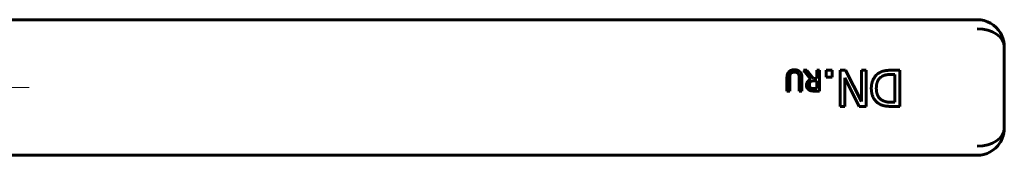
# Model space of a CAD drawing. Header units: millimetres. Extents: x 0 to 614, y 0 to 420.
# Tile 2 of 4: x 227 to 336, y 108 to 123. Entities that reach past the tile are written whole.
import ezdxf

# ---------------------------------------------------------------- set-up
doc = ezdxf.new("R2010")
doc.units = ezdxf.units.MM
doc.linetypes.add('K5LT_AXLED', pattern=[12, 7.5, -1.5, 1.5, -1.5])
doc.linetypes.add('K5LT_BASIC', pattern=[0])
doc.layers.add('Системный слой (1)', color=251, linetype='Continuous', true_color=0x6c6c6c)

msp = doc.modelspace()

# ---------------------------------------------------------------- linework, layer by layer
at = {"layer": 'Системный слой (1)', "color": 143, "linetype": 'K5LT_BASIC', "lineweight": 60, "true_color": 0x33acca}
for p, q in [((333.483, 122.564), (216.077, 122.564)), ((336.483, 110.564), (336.483, 119.564)), ((315.051, 115.972), (314.233, 116.973)), ((314.233, 116.973), (314.63, 116.973)), ((314.63, 116.973), (315.356, 116.058)), ((315.707, 116.058), (315.707, 116.973)), ((315.707, 116.973), (316.013, 116.973)), ((316.013, 116.973), (316.013, 114.673)), ((316.761, 116.973), (317.403, 116.973)), ((316.761, 116.208), (316.761, 116.973)), ((317.403, 116.973), (317.403, 116.208)), ((318.317, 112.973), (318.317, 116.973)), ((318.317, 116.973), (318.913, 116.973)), ((318.913, 116.973), (320.683, 113.524)), ((320.683, 116.973), (321.179, 116.973)), ((320.683, 113.524), (320.683, 116.973)), ((321.179, 116.973), (321.179, 112.973)), ((323.989, 116.973), (324.91, 116.973)), ((324.91, 116.973), (324.91, 112.973)), ((312.413, 114.673), (312.413, 116.108)), ((312.719, 116.116), (312.719, 114.673)), ((313.772, 114.673), (313.772, 116.108)), ((314.078, 116.108), (314.078, 114.673)), ((315.356, 116.058), (315.707, 116.058)), ((315.707, 115.802), (315.438, 115.802)), ((315.707, 114.938), (315.707, 115.802)), ((317.403, 116.208), (316.761, 116.208)), ((318.813, 116.14), (318.813, 112.973)), ((320.424, 112.973), (318.813, 116.14)), ((324.378, 116.513), (323.973, 116.513)), ((324.378, 113.433), (324.378, 116.513)), ((312.719, 114.673), (312.413, 114.673)), ((314.078, 114.673), (313.772, 114.673)), ((315.403, 114.938), (315.707, 114.938)), ((316.013, 114.673), (315.42, 114.673)), ((323.973, 113.433), (324.378, 113.433)), ((318.813, 112.973), (318.317, 112.973)), ((321.179, 112.973), (320.424, 112.973)), ((324.91, 112.973), (323.999, 112.973)), ((216.077, 107.564), (333.483, 107.564))]:
    msp.add_line(p, q, dxfattribs=at)
at = {"layer": 'Системный слой (1)', "color": 30, "linetype": 'K5LT_AXLED', "lineweight": 18, "true_color": 0xff8000}
msp.add_line((228.482, 115.064), (185.682, 115.064), dxfattribs=at)
at = {"layer": 'Системный слой (1)', "color": 143, "linetype": 'K5LT_BASIC', "lineweight": 60, "true_color": 0x33acca}
for centre, start, end in [((333.483, 119.564), 30.79502, 90), ((333.483, 110.564), 270, 327.05569)]:
    msp.add_arc(centre, 3, start, end, dxfattribs=at)
for centre, major_axis, start_param, end_param in [((333.483, 119.564), (-3, 0), 3.1415927, 4.712389), ((333.483, 110.564), (3, 0), 4.712389, 6.2831853)]:
    msp.add_ellipse(centre, major_axis=major_axis, ratio=0.6666667, start_param=start_param, end_param=end_param, dxfattribs=at)
for points, knots in [([(336, 121.195), (336.011, 121.178), (336.021, 121.161), (336.056, 121.106), (336.078, 121.067), (336.144, 120.949), (336.184, 120.868), (336.228, 120.771), (336.235, 120.755), (336.249, 120.721), (336.256, 120.704), (336.269, 120.671), (336.276, 120.655), (336.287, 120.625), (336.293, 120.61), (336.303, 120.583), (336.308, 120.57), (336.316, 120.545), (336.32, 120.533), (336.328, 120.51), (336.332, 120.499), (336.339, 120.478), (336.342, 120.468), (336.348, 120.448), (336.351, 120.438), (336.356, 120.423), (336.357, 120.418), (336.361, 120.407), (336.362, 120.401), (336.367, 120.384), (336.37, 120.373), (336.379, 120.34), (336.385, 120.318), (336.402, 120.253), (336.412, 120.209), (336.439, 120.078), (336.453, 119.991), (336.477, 119.79), (336.483, 119.677), (336.483, 119.564)], [0.1750433, 0.1750433, 0.1750433, 0.1750433, 0.8752165, 0.8752165, 2.4506061, 2.4506061, 5.6013853, 5.6013853, 6.2303827, 6.2303827, 6.8972041, 6.8972041, 7.5034054, 7.5034054, 8.0544975, 8.0544975, 8.5554904, 8.5554904, 9.0109384, 9.0109384, 9.424982, 9.424982, 9.8013853, 9.8013853, 10.1777887, 10.1777887, 10.3817828, 10.3817828, 10.5923576, 10.5923576, 11.0069265, 11.0069265, 11.8360644, 11.8360644, 13.4811786, 13.4811786, 16.7450838, 16.7450838, 21, 21, 21, 21]), ([(336.059, 121.099), (336.069, 121.082), (336.079, 121.065), (336.111, 121.008), (336.132, 120.969), (336.191, 120.854), (336.226, 120.778), (336.259, 120.696), (336.261, 120.691), (336.269, 120.671), (336.275, 120.656), (336.286, 120.627), (336.291, 120.614), (336.3, 120.59), (336.304, 120.579), (336.312, 120.558), (336.315, 120.548), (336.321, 120.531), (336.324, 120.523), (336.329, 120.508), (336.331, 120.501), (336.335, 120.488), (336.337, 120.482), (336.341, 120.471), (336.342, 120.466), (336.345, 120.456), (336.347, 120.452), (336.349, 120.444), (336.35, 120.441), (336.353, 120.433), (336.354, 120.43), (336.355, 120.424), (336.356, 120.421), (336.358, 120.415), (336.359, 120.411), (336.362, 120.4), (336.365, 120.393), (336.371, 120.371), (336.375, 120.357), (336.387, 120.313), (336.394, 120.285), (336.414, 120.199), (336.426, 120.142), (336.455, 119.98), (336.469, 119.875), (336.481, 119.701), (336.483, 119.633), (336.483, 119.564)], [0.1860027, 0.1860027, 0.1860027, 0.1860027, 0.9300135, 0.9300135, 2.6040377, 2.6040377, 5.7660835, 5.7660835, 5.9638611, 5.9638611, 6.5914316, 6.5914316, 7.1257541, 7.1257541, 7.5806839, 7.5806839, 7.9680176, 7.9680176, 8.2977989, 8.2977989, 8.5785795, 8.5785795, 8.8176401, 8.8176401, 9.0211797, 9.0211797, 9.1944761, 9.1944761, 9.3420232, 9.3420232, 9.4895703, 9.4895703, 9.5809099, 9.5809099, 9.735485, 9.735485, 10.0305832, 10.0305832, 10.6137533, 10.6137533, 11.7660412, 11.7660412, 14.042512, 14.042512, 18.242512, 18.242512, 21, 21, 21, 21]), ([(336, 108.933), (336.011, 108.95), (336.021, 108.967), (336.056, 109.023), (336.079, 109.062), (336.145, 109.181), (336.185, 109.261), (336.222, 109.344), (336.222, 109.346), (336.231, 109.366), (336.239, 109.384), (336.254, 109.419), (336.26, 109.435), (336.273, 109.467), (336.279, 109.482), (336.29, 109.511), (336.295, 109.525), (336.305, 109.552), (336.31, 109.564), (336.318, 109.588), (336.322, 109.6), (336.329, 109.622), (336.333, 109.632), (336.339, 109.652), (336.342, 109.662), (336.348, 109.681), (336.351, 109.69), (336.356, 109.705), (336.357, 109.711), (336.361, 109.722), (336.362, 109.727), (336.367, 109.744), (336.37, 109.755), (336.379, 109.788), (336.385, 109.81), (336.402, 109.876), (336.412, 109.919), (336.439, 110.05), (336.453, 110.138), (336.477, 110.338), (336.483, 110.452), (336.483, 110.564)], [0.1754476, 0.1754476, 0.1754476, 0.1754476, 0.8772379, 0.8772379, 2.4562662, 2.4562662, 5.6143227, 5.6143227, 5.6791235, 5.6791235, 6.3837765, 6.3837765, 7.0243702, 7.0243702, 7.6067281, 7.6067281, 8.1361444, 8.1361444, 8.6174319, 8.6174319, 9.054966, 9.054966, 9.4527243, 9.4527243, 9.8143227, 9.8143227, 10.1759212, 10.1759212, 10.3799512, 10.3799512, 10.5905632, 10.5905632, 11.0052052, 11.0052052, 11.8344892, 11.8344892, 13.4798934, 13.4798934, 16.7443739, 16.7443739, 21, 21, 21, 21])]:
    msp.add_open_spline(points, degree=3, knots=knots, dxfattribs=at)
for points in [[(312.413, 116.108), (312.413, 116.349), (312.51, 116.691), (312.633, 116.809)], [(312.633, 116.809), (312.743, 116.917), (313.034, 117.021), (313.247, 117.021)], [(313.247, 116.76), (313.103, 116.76), (312.879, 116.665), (312.818, 116.572)], [(313.247, 117.021), (313.45, 117.021), (313.752, 116.915), (313.858, 116.809)], [(313.673, 116.572), (313.612, 116.665), (313.399, 116.76), (313.247, 116.76)], [(313.858, 116.809), (313.979, 116.69), (314.078, 116.354), (314.078, 116.108)], [(322.573, 116.652), (322.878, 116.843), (323.503, 116.973), (323.989, 116.973)], [(312.818, 116.572), (312.76, 116.485), (312.719, 116.27), (312.719, 116.116)], [(313.772, 116.108), (313.772, 116.268), (313.731, 116.485), (313.673, 116.572)], [(314.574, 115.297), (314.574, 115.549), (314.831, 115.89), (315.051, 115.972)], [(315.023, 115.683), (314.956, 115.62), (314.892, 115.441), (314.892, 115.322)], [(315.438, 115.802), (315.306, 115.802), (315.096, 115.756), (315.023, 115.683)], [(321.756, 114.976), (321.756, 115.524), (322.2, 116.406), (322.573, 116.652)], [(322.868, 116.247), (322.589, 116.059), (322.31, 115.436), (322.31, 114.97)], [(323.973, 116.513), (323.62, 116.513), (323.085, 116.399), (322.868, 116.247)], [(314.835, 114.794), (314.713, 114.872), (314.574, 115.117), (314.574, 115.297)], [(315.42, 114.673), (315.222, 114.673), (314.956, 114.716), (314.835, 114.794)], [(314.892, 115.322), (314.892, 115.221), (314.963, 115.066), (315.038, 115.016)], [(315.038, 115.016), (315.103, 114.973), (315.276, 114.938), (315.403, 114.938)], [(322.566, 113.291), (322.181, 113.547), (321.756, 114.393), (321.756, 114.976)], [(322.31, 114.97), (322.31, 114.509), (322.615, 113.858), (322.917, 113.673)], [(322.917, 113.673), (323.13, 113.547), (323.613, 113.433), (323.973, 113.433)], [(323.999, 112.973), (323.435, 112.973), (322.793, 113.141), (322.566, 113.291)]]:
    msp.add_open_spline(points, degree=2, dxfattribs=at)

doc.saveas('drawing.dxf')
